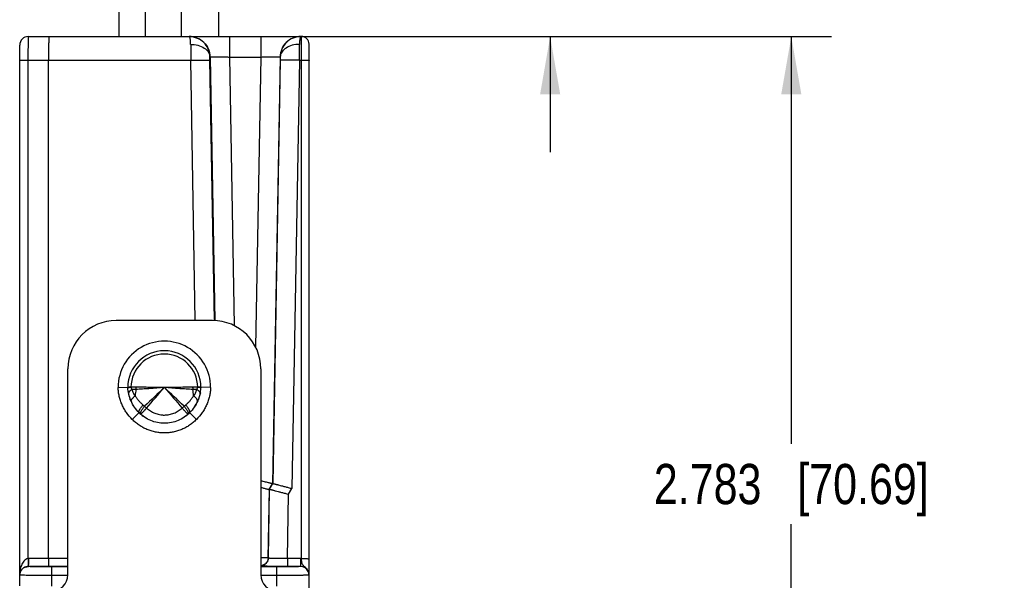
# Model space of a CAD drawing. Header units: inches. Extents: x 0 to 22, y 0 to 17.
# Tile 32 of 34: x 14.4 to 17.5, y 13.4 to 15.2. Entities that reach past the tile are written whole.
import ezdxf

# ---------------------------------------------------------------- set-up
doc = ezdxf.new("R2010")
doc.units = ezdxf.units.IN
doc.header["$LTSCALE"] = 1.21
doc.header["$MEASUREMENT"] = 0
doc.layers.get('0').update_dxf_attribs({"linetype": 'CONTINUOUS'})
doc.layers.add('DIMENSIONS', color=7, linetype='CONTINUOUS')
doc.layers.add('FEATURES', color=7, linetype='CONTINUOUS')
doc.styles.get("Standard").update_dxf_attribs({"font": 'txt', "width": 0.8})
doc.dimstyles.new('DIMSTYLE_1', dxfattribs={"dimtxt": 0.125, "dimasz": 0.18, "dimexe": 0.125, "dimexo": 0.0625, "dimgap": 0.0625, "dimtad": 0, "dimtih": 1, "dimtoh": 1, "dimzin": 4, "dimdsep": 46, "dimtxsty": 'STANDARD', "dimblk": '_FILLED', "dimblk1": '_FILLED', "dimblk2": '_FILLED', "dimcen": 0.09, "dimadec": 0, "dimazin": 0, "dimtp": 0.001, "dimtm": 0.001, "dimtfac": 1, "dimtofl": 0, "dimtmove": 0, "dimatfit": 3, "dimldrblk": '_FILLED', "dimfxl": 1, "dimtolj": 1, "dimtzin": 4, "dimarcsym": 0})

# ---------------------------------------------------------------- blocks, each defined once
blk = doc.blocks.new('_FILLED')
at = {"color": 0, "linetype": 'BYBLOCK'}
blk.add_solid([(0, 0), (-1, 0.174), (-1, -0.174)], dxfattribs=at)
blk = doc.blocks.new('*D8')
at = {"layer": 'DIMENSIONS', "color": 2, "linetype": 'CONTINUOUS'}
for p, q in [((16.0647, 15.2678), (16.0647, 15.695)), ((16.0647, 15.695), (16.1822, 15.695)), ((14.9842, 15.2678), (16.1897, 15.2678)), ((15.0042, 15.1358), (16.1897, 15.1358)), ((16.0647, 15.1358), (16.0647, 14.7758))]:
    blk.add_line(p, q, dxfattribs=at)
at = {"layer": 'DIMENSIONS', "color": 2, "linetype": 'CONTINUOUS', "xscale": 0.18, "yscale": 0.18, "zscale": 0.18}
for p, rotation in [((16.0647, 15.2678), 270), ((16.0647, 15.1358), 90)]:
    blk.add_blockref('_FILLED', p, dxfattribs=dict(at, rotation=rotation))
at = {"layer": 'DIMENSIONS', "color": 2, "linetype": 'CONTINUOUS', "insert": (16.2447, 15.7575), "char_height": 0.125, "width": 1.125, "attachment_point": 1, "line_spacing_factor": 0.9}
blk.add_mtext('.132{\\Ftxt.shx;\\W1.000000;\\H0.125000; }[3.35]', dxfattribs=at)
blk = doc.blocks.new('*D9')
at = {"layer": 'DIMENSIONS', "color": 2, "linetype": 'CONTINUOUS'}
for p, q in [((15.0042, 15.1358), (16.9397, 15.1358)), ((16.8147, 15.1358), (16.8147, 13.8694)), ((16.8147, 12.3529), (16.8147, 13.6194)), ((15.2772, 12.3529), (16.9397, 12.3529))]:
    blk.add_line(p, q, dxfattribs=at)
at = {"layer": 'DIMENSIONS', "color": 2, "linetype": 'CONTINUOUS', "xscale": 0.18, "yscale": 0.18, "zscale": 0.18}
for p, rotation in [((16.8147, 15.1358), 90), ((16.8147, 12.3529), 270)]:
    blk.add_blockref('_FILLED', p, dxfattribs=dict(at, rotation=rotation))
at = {"layer": 'DIMENSIONS', "color": 2, "linetype": 'CONTINUOUS', "insert": (16.8147, 13.8069), "char_height": 0.125, "width": 1.325, "attachment_point": 2, "line_spacing_factor": 0.9}
blk.add_mtext('2.783{\\Ftxt.shx;\\W1.000000;\\H0.125000; }[70.69]', dxfattribs=at)

msp = doc.modelspace()

# ---------------------------------------------------------------- linework, layer by layer
at = {"color": 7, "linetype": 'CONTINUOUS'}
for p, q in [((14.7232, 15.2402), (14.7232, 15.1358)), ((14.8059, 15.1358), (14.8059, 15.2402)), ((14.9169, 15.2402), (14.9169, 15.1358)), ((15.0342, 15.1358), (15.0342, 15.2402)), ((14.4415, 15.0622), (14.4417, 15.1358)), ((14.4417, 15.1358), (14.9417, 15.1358)), ((14.9421, 15.1358), (15.2894, 15.1358)), ((15.067, 15.1358), (15.067, 15.072)), ((15.1644, 15.1358), (15.1644, 15.072)), ((15.2898, 15.1358), (15.2911, 15.1358)), ((15.2911, 13.5125), (15.2911, 15.1358)), ((14.4147, 13.4276), (14.4147, 15.1088)), ((15.3147, 13.4611), (15.3147, 15.1122)), ((15.0065, 15.072), (15.0071, 15.072)), ((15.0066, 15.0622), (15.0065, 15.072)), ((15.0071, 15.072), (15.0214, 14.2523)), ((15.067, 15.072), (15.0816, 14.237)), ((15.067, 15.072), (15.1644, 15.072)), ((15.1644, 15.072), (15.1487, 14.1702)), ((15.2244, 15.072), (15.2013, 13.7454)), ((15.2244, 15.072), (15.225, 15.072)), ((15.225, 15.072), (15.2249, 15.0622)), ((14.4415, 13.5127), (14.4415, 15.0622)), ((14.4415, 15.0622), (14.9466, 15.0622)), ((14.5047, 13.5126), (14.5047, 15.0622)), ((14.9608, 14.2528), (14.9466, 15.0622)), ((15.0207, 14.2529), (15.0066, 15.0622)), ((15.2249, 15.0622), (15.2019, 13.7458)), ((15.2848, 15.0622), (15.2616, 13.7303)), ((15.2848, 15.0622), (15.2911, 15.0622)), ((14.7208, 14.0447), (14.7508, 14.0452)), ((14.7555, 14.045), (14.761, 14.0456)), ((14.761, 14.0459), (14.761, 14.0456)), ((14.7768, 14.0457), (14.761, 14.0456)), ((14.9685, 14.0456), (14.9527, 14.0457)), ((14.9685, 14.0456), (14.9685, 14.0459)), ((14.974, 14.0457), (14.9685, 14.0459)), ((14.9786, 14.0452), (14.974, 14.0457)), ((14.9774, 14.0445), (14.9786, 14.0441)), ((15.0086, 14.0447), (14.9786, 14.0452)), ((14.7862, 13.9663), (14.765, 13.9451)), ((14.7986, 13.9901), (14.8034, 13.9862)), ((14.8034, 13.9862), (14.8094, 13.9807)), ((14.92, 13.9807), (14.9261, 13.9862)), ((14.9261, 13.9862), (14.9309, 13.9901)), ((14.9645, 13.9451), (14.9433, 13.9663)), ((14.7913, 13.9615), (14.7909, 13.9621)), ((14.7914, 13.9616), (14.7913, 13.9615)), ((14.9381, 13.9616), (14.9372, 13.9623)), ((14.9385, 13.962), (14.9382, 13.9615)), ((15.191, 13.7275), (15.1872, 13.5147)), ((15.1878, 13.5141), (15.1916, 13.728)), ((15.191, 13.7275), (15.2013, 13.7454)), ((15.1916, 13.728), (15.191, 13.7275)), ((15.1916, 13.728), (15.2019, 13.7458)), ((15.2019, 13.7458), (15.2013, 13.7454)), ((15.2513, 13.7124), (15.2616, 13.7303)), ((15.2478, 13.5126), (15.2513, 13.7124)), ((14.4415, 13.5127), (14.4416, 13.4913)), ((14.5047, 13.5126), (14.442, 13.5127)), ((14.5047, 13.5126), (14.5045, 13.4881)), ((14.5647, 13.5126), (14.5047, 13.5126)), ((15.1872, 13.5147), (15.1648, 13.515)), ((15.1878, 13.5141), (15.1872, 13.5147)), ((15.2877, 13.5126), (15.2478, 13.5126)), ((15.2478, 13.5126), (15.2478, 13.4881)), ((15.2877, 13.5126), (15.2877, 13.488)), ((14.4417, 13.488), (14.4417, 13.4881)), ((14.5046, 13.4881), (14.4417, 13.4881)), ((14.5647, 13.4881), (14.5046, 13.4881)), ((14.5147, 13.4268), (14.5147, 13.4867)), ((14.5647, 13.4867), (14.5147, 13.4867)), ((15.2147, 13.4867), (15.1647, 13.4867)), ((15.2147, 13.4268), (15.2147, 13.4867)), ((15.2877, 13.4881), (15.2478, 13.4881)), ((14.4171, 13.4608), (14.4147, 13.461)), ((14.5647, 13.4602), (14.5147, 13.4602)), ((15.2147, 13.4602), (15.1647, 13.4602)), ((15.3147, 12.4531), (15.3147, 13.461))]:
    msp.add_line(p, q, dxfattribs=at)
for centre, radius, start, end in [((14.4417, 15.1088), 0.027, 90, 180), ((15.2911, 15.1122), 0.0236, 0, 90), ((32.9825, 15.1262), 18.0359, 180.04746, 180.20355), ((-0.3232, 15.1209), 15.6082, 359.78431, 359.96468), ((14.8647, 14.0448), 0.1439, 359.9465, 180.0535), ((14.8647, 14.0448), 0.1139, 0.1866, 179.8134), ((14.8647, 14.0448), 0.1038, 0.6031, 179.3969), ((14.7764, 13.6478), 0.3984, 92.2281, 93.0143), ((14.9404, 14.0105), 0.1665, 170.3196, 177.2244), ((14.7247, 14.0461), 0.0522, 351.5443, 359.5022), ((29.2652, -1.076), 20.8809, 133.60221, 133.83508), ((-10.3174, 35.715), 33.2225, 319.14083, 319.28684), ((4.8852, 3.5473), 14.4841, 46.11346, 46.4492), ((40.0467, 35.7148), 33.2222, 220.71316, 220.85917), ((15.0048, 14.0461), 0.0522, 180.4972, 188.4555), ((14.7891, 14.0105), 0.1665, 2.7756, 9.6805), ((14.8645, 14.0501), 0.1142, 348.7839, 349.4292), ((14.8685, 14.0494), 0.1102, 349.3796, 357.8157), ((14.8678, 14.0507), 0.1172, 192.8386, 202.3117), ((14.7669, 14.0022), 0.00523, 196.1171, 205.6616), ((14.8596, 14.0517), 0.1195, 330.3441, 332.7918), ((14.8607, 14.0512), 0.1182, 332.7932, 334.3259), ((14.9625, 14.0022), 0.00523, 334.3464, 343.9561), ((14.97, 14.026), 0.00605, 347.2003, 354.0701), ((14.871, 14.0524), 0.1208, 210.6746, 211.7168), ((14.8664, 14.0459), 0.113, 224.7499, 228.2711), ((14.863, 14.0459), 0.113, 311.7171, 315.2501), ((14.8574, 14.0531), 0.1221, 322.3945, 324.6947), ((14.8581, 14.0526), 0.1213, 324.6888, 330.3381), ((14.8677, 14.0473), 0.1148, 228.2696, 234.2928), ((14.8618, 14.0472), 0.1148, 306.6239, 311.719), ((14.4419, 13.4607), 0.052, 89.9913, 90.4914), ((15.2877, 13.4607), 0.052, 86.2735, 90.0003), ((15.2877, 13.4611), 0.027, 24.5934, 89.9863), ((15.2877, 13.461), 0.027, 22.5117, 89.9967)]:
    msp.add_arc(centre, radius, start, end, dxfattribs=at)
for points, knots in [([(14.5051, 15.1358), (14.505, 15.1358), (14.5051, 15.1357), (14.505, 15.1355), (14.505, 15.135), (14.505, 15.1344), (14.505, 15.1336), (14.505, 15.1322), (14.5049, 15.13), (14.5049, 15.127), (14.5049, 15.1233), (14.5049, 15.119), (14.5048, 15.1122), (14.5048, 15.1027), (14.5048, 15.0901), (14.5047, 15.0764), (14.5047, 15.067), (14.5047, 15.0622)], [0, 0, 0, 0, 0.001222, 0.004828, 0.010813, 0.019163, 0.029864, 0.042898, 0.075828, 0.117609, 0.167878, 0.226151, 0.291871, 0.443162, 0.615996, 0.804056, 1, 1, 1, 1]), ([(15.0065, 15.072), (15.0064, 15.0804), (15.0028, 15.0972), (14.9883, 15.1184), (14.9669, 15.1326), (14.95, 15.1358), (14.9417, 15.1358)], [0, 0, 0, 0, 0.250968, 0.50121, 0.750791, 1, 1, 1, 1]), ([(14.9465, 15.1113), (14.9465, 15.1148), (14.9463, 15.1197), (14.9456, 15.1257), (14.945, 15.1292), (14.9443, 15.1321), (14.9435, 15.1342), (14.9425, 15.1358), (14.9417, 15.1358)], [0, 0, 0, 0, 0.40652, 0.572741, 0.712255, 0.824113, 0.908263, 1, 1, 1, 1]), ([(14.9421, 15.1358), (14.9504, 15.1358), (14.9673, 15.1325), (14.9888, 15.1184), (15.0033, 15.0972), (15.0069, 15.0804), (15.0071, 15.072)], [0, 0, 0, 0, 0.250014, 0.499976, 0.749953, 1, 1, 1, 1]), ([(15.2894, 15.1358), (15.281, 15.1358), (15.2641, 15.1325), (15.2427, 15.1184), (15.2282, 15.0972), (15.2246, 15.0804), (15.2244, 15.072)], [0, 0, 0, 0, 0.250014, 0.499976, 0.749953, 1, 1, 1, 1]), ([(15.2898, 15.1358), (15.2814, 15.1358), (15.2646, 15.1326), (15.2432, 15.1184), (15.2287, 15.0972), (15.2251, 15.0804), (15.225, 15.072)], [0, 0, 0, 0, 0.249209, 0.49879, 0.749032, 1, 1, 1, 1]), ([(15.2874, 15.1326), (15.287, 15.1314), (15.2863, 15.1286), (15.2852, 15.1215), (15.285, 15.1156), (15.285, 15.1113)], [0, 0, 0, 0, 0.171716, 0.397717, 1, 1, 1, 1]), ([(15.2898, 15.1358), (15.2893, 15.1358), (15.2885, 15.1351), (15.2879, 15.1339), (15.2875, 15.133), (15.2874, 15.1326)], [0, 0, 0, 0, 0.35261, 0.634023, 1, 1, 1, 1]), ([(14.9465, 15.1113), (14.9541, 15.1113), (14.9688, 15.1095), (14.9882, 15.1014), (15.0003, 15.0903), (15.0054, 15.08), (15.0064, 15.0746), (15.0065, 15.072)], [0, 0, 0, 0, 0.291666, 0.560866, 0.794453, 0.899662, 1, 1, 1, 1]), ([(15.285, 15.1113), (15.2773, 15.1113), (15.2626, 15.1095), (15.2433, 15.1014), (15.2312, 15.0903), (15.2261, 15.08), (15.2251, 15.0746), (15.225, 15.072)], [0, 0, 0, 0, 0.291664, 0.560862, 0.794452, 0.899662, 1, 1, 1, 1]), ([(15.0071, 15.072), (15.0071, 15.0721), (15.0077, 15.0721), (15.0085, 15.0722), (15.0101, 15.0723), (15.0121, 15.0723), (15.0146, 15.0724), (15.019, 15.0724), (15.0255, 15.0725), (15.0344, 15.0724), (15.0446, 15.0723), (15.0556, 15.0722), (15.0632, 15.0721), (15.067, 15.072)], [0, 0, 0, 0, 0.006567, 0.022326, 0.047267, 0.081166, 0.123722, 0.174541, 0.298972, 0.449792, 0.62129, 0.807051, 1, 1, 1, 1]), ([(15.1644, 15.072), (15.1683, 15.0721), (15.1759, 15.0722), (15.1869, 15.0723), (15.197, 15.0724), (15.206, 15.0725), (15.2125, 15.0724), (15.2168, 15.0724), (15.2194, 15.0723), (15.2214, 15.0723), (15.2229, 15.0722), (15.2238, 15.0721), (15.2243, 15.0721), (15.2244, 15.072)], [0, 0, 0, 0, 0.192947, 0.378704, 0.550201, 0.701022, 0.825455, 0.876275, 0.918831, 0.95273, 0.977673, 0.993435, 1, 1, 1, 1]), ([(14.4147, 15.0617), (14.4147, 15.0617), (14.415, 15.0617), (14.4153, 15.0618), (14.416, 15.0618), (14.4168, 15.0619), (14.418, 15.0619), (14.4199, 15.062), (14.4228, 15.062), (14.4268, 15.0621), (14.4314, 15.0621), (14.4363, 15.0621), (14.4398, 15.0622), (14.4415, 15.0622)], [0, 0, 0, 0, 0.005127, 0.019608, 0.043417, 0.076397, 0.118317, 0.168706, 0.292762, 0.444029, 0.616885, 0.804963, 1, 1, 1, 1]), ([(14.9466, 15.0622), (14.9505, 15.0622), (14.9581, 15.0623), (14.9691, 15.0625), (14.9792, 15.0626), (14.9882, 15.0626), (14.9947, 15.0626), (14.999, 15.0625), (15.0016, 15.0625), (15.0036, 15.0624), (15.0051, 15.0624), (15.006, 15.0623), (15.0065, 15.0623), (15.0066, 15.0622)], [0, 0, 0, 0, 0.192776, 0.378654, 0.550062, 0.700783, 0.825238, 0.876057, 0.918653, 0.952607, 0.977576, 0.993396, 1, 1, 1, 1]), ([(15.2848, 15.0622), (15.281, 15.0622), (15.2734, 15.0623), (15.2624, 15.0625), (15.2523, 15.0626), (15.2433, 15.0626), (15.2368, 15.0626), (15.2324, 15.0625), (15.2299, 15.0625), (15.2279, 15.0624), (15.2264, 15.0624), (15.2255, 15.0623), (15.225, 15.0623), (15.2249, 15.0622)], [0, 0, 0, 0, 0.192776, 0.378654, 0.550062, 0.700783, 0.825238, 0.876057, 0.918653, 0.952607, 0.977576, 0.993396, 1, 1, 1, 1]), ([(15.2911, 15.0622), (15.2926, 15.0622), (15.2957, 15.0621), (15.3, 15.0621), (15.3041, 15.0621), (15.3076, 15.062), (15.3102, 15.062), (15.3119, 15.0619), (15.3129, 15.0619), (15.3136, 15.0619), (15.3142, 15.0618), (15.3145, 15.0618), (15.3147, 15.0618), (15.3147, 15.0617)], [0, 0, 0, 0, 0.194572, 0.38246, 0.555321, 0.706715, 0.830951, 0.881433, 0.923437, 0.956488, 0.98035, 0.994864, 1, 1, 1, 1]), ([(14.765, 13.9451), (14.7584, 13.9516), (14.7494, 13.9624), (14.7395, 13.9781), (14.7332, 13.9906), (14.7281, 14.0036), (14.7243, 14.017), (14.7218, 14.0308), (14.721, 14.0401), (14.7208, 14.0447)], [0, 0, 0, 0, 0.249713, 0.374718, 0.499747, 0.624775, 0.74984, 0.874978, 1, 1, 1, 1]), ([(14.7508, 14.0452), (14.7508, 14.0452), (14.7508, 14.0452), (14.7509, 14.0452), (14.7509, 14.0452), (14.7509, 14.0452), (14.7509, 14.0452), (14.7509, 14.0452), (14.7509, 14.0452), (14.751, 14.0452), (14.751, 14.0453), (14.7511, 14.0453), (14.7512, 14.0453), (14.7513, 14.0453), (14.7515, 14.0454), (14.7518, 14.0454), (14.752, 14.0454), (14.7524, 14.0455), (14.7527, 14.0455), (14.7531, 14.0455), (14.7537, 14.0456), (14.7545, 14.0456), (14.7551, 14.0457), (14.7555, 14.0457)], [0, 0, 0, 0, 0.000263, 0.001049, 0.002357, 0.004184, 0.006528, 0.009387, 0.01664, 0.025925, 0.037226, 0.050528, 0.065817, 0.102295, 0.146559, 0.198519, 0.258098, 0.325231, 0.399853, 0.481883, 0.571237, 0.771541, 1, 1, 1, 1]), ([(14.7862, 13.9663), (14.7758, 13.9767), (14.7584, 14.0015), (14.7514, 14.0308), (14.7508, 14.0452)], [0, 0, 0, 0, 0.499896, 1, 1, 1, 1]), ([(14.7509, 14.0441), (14.7509, 14.0441), (14.7509, 14.0441), (14.751, 14.0442), (14.7511, 14.0442), (14.7513, 14.0443), (14.7517, 14.0444), (14.7522, 14.0445), (14.7529, 14.0447), (14.7536, 14.0448), (14.7545, 14.0449), (14.7552, 14.045), (14.7555, 14.045)], [0, 0, 0, 0, 0.013698, 0.032818, 0.058224, 0.090251, 0.174641, 0.286417, 0.425436, 0.591147, 0.782896, 1, 1, 1, 1]), ([(14.7509, 14.044), (14.7509, 14.044), (14.7509, 14.044), (14.7509, 14.0441), (14.7509, 14.0441)], [0, 0, 0, 0, 0.737206, 1, 1, 1, 1]), ([(14.7642, 14.0386), (14.7633, 14.0381), (14.7615, 14.037), (14.7592, 14.0353), (14.7572, 14.0336), (14.7556, 14.0318), (14.7544, 14.03), (14.7537, 14.0282), (14.7533, 14.0264), (14.7534, 14.0252), (14.7536, 14.0247)], [0, 0, 0, 0, 0.167361, 0.323139, 0.465848, 0.595038, 0.71104, 0.815233, 0.910242, 1, 1, 1, 1]), ([(14.761, 14.0456), (14.761, 14.0453), (14.7611, 14.0446), (14.7614, 14.0435), (14.7617, 14.0426), (14.7622, 14.0417), (14.7626, 14.0408), (14.7633, 14.0398), (14.7638, 14.0391), (14.7642, 14.0386)], [0, 0, 0, 0, 0.139196, 0.275043, 0.405815, 0.53177, 0.653657, 0.771981, 1, 1, 1, 1]), ([(14.7763, 14.0385), (14.7742, 14.0383), (14.7702, 14.0382), (14.7661, 14.0384), (14.7642, 14.0386)], [0, 0, 0, 0, 0.512217, 1, 1, 1, 1]), ([(14.7642, 14.0386), (14.7646, 14.0367), (14.7655, 14.033), (14.7673, 14.0285), (14.769, 14.0252), (14.7702, 14.0232), (14.7713, 14.0216), (14.772, 14.0207), (14.7726, 14.02), (14.7732, 14.0193), (14.7737, 14.0189), (14.7741, 14.0185)], [0, 0, 0, 0, 0.255951, 0.506658, 0.630544, 0.753822, 0.815347, 0.876843, 0.907603, 0.93838, 1, 1, 1, 1]), ([(14.8647, 14.0448), (14.857, 14.0439), (14.8416, 14.0425), (14.8225, 14.0412), (14.8076, 14.0403), (14.7968, 14.0397), (14.7864, 14.0391), (14.7796, 14.0387), (14.7763, 14.0385)], [0, 0, 0, 0, 0.263527, 0.521627, 0.646937, 0.768889, 0.88682, 1, 1, 1, 1]), ([(14.8647, 14.0448), (14.857, 14.0446), (14.8417, 14.0445), (14.8227, 14.0447), (14.8078, 14.0451), (14.7972, 14.0453), (14.7869, 14.0456), (14.7801, 14.0457), (14.7768, 14.0457)], [0, 0, 0, 0, 0.264485, 0.523099, 0.648391, 0.770103, 0.887552, 1, 1, 1, 1]), ([(14.9527, 14.0457), (14.9494, 14.0457), (14.9426, 14.0456), (14.9323, 14.0453), (14.9216, 14.0451), (14.9068, 14.0447), (14.8878, 14.0445), (14.8725, 14.0446), (14.8647, 14.0448)], [0, 0, 0, 0, 0.112448, 0.229897, 0.351609, 0.476901, 0.735515, 1, 1, 1, 1]), ([(14.9532, 14.0385), (14.9499, 14.0387), (14.9431, 14.0391), (14.9326, 14.0397), (14.9218, 14.0403), (14.9069, 14.0412), (14.8878, 14.0425), (14.8725, 14.0439), (14.8647, 14.0448)], [0, 0, 0, 0, 0.11318, 0.231111, 0.353063, 0.478373, 0.736473, 1, 1, 1, 1]), ([(14.9766, 14.0278), (14.9749, 14.0192), (14.9676, 13.9965), (14.9537, 13.9767), (14.9433, 13.9663)], [0, 0, 0, 0, 0.374755, 1, 1, 1, 1]), ([(14.9653, 14.0386), (14.9634, 14.0384), (14.9593, 14.0382), (14.9553, 14.0383), (14.9532, 14.0385)], [0, 0, 0, 0, 0.487782, 1, 1, 1, 1]), ([(14.9554, 14.0185), (14.9557, 14.0189), (14.9564, 14.0195), (14.9577, 14.0209), (14.959, 14.0228), (14.9605, 14.0252), (14.9618, 14.0277), (14.9629, 14.0303), (14.9642, 14.0339), (14.9649, 14.0367), (14.9653, 14.0386)], [0, 0, 0, 0, 0.061618, 0.123139, 0.246109, 0.36938, 0.493257, 0.618074, 0.744069, 1, 1, 1, 1]), ([(15.0086, 14.0447), (15.0085, 14.0401), (15.0077, 14.0308), (15.0052, 14.0171), (15.0013, 14.0036), (14.9962, 13.9906), (14.99, 13.9782), (14.9801, 13.9624), (14.9711, 13.9516), (14.9645, 13.9451)], [0, 0, 0, 0, 0.125006, 0.25007, 0.375095, 0.500131, 0.62516, 0.750188, 1, 1, 1, 1]), ([(14.9653, 14.0386), (14.9657, 14.0391), (14.9662, 14.0398), (14.9669, 14.0408), (14.9673, 14.0417), (14.9677, 14.0426), (14.9682, 14.0439), (14.9684, 14.0449), (14.9685, 14.0456)], [0, 0, 0, 0, 0.228088, 0.346425, 0.468345, 0.594361, 0.725198, 1, 1, 1, 1]), ([(14.976, 14.0254), (14.9761, 14.0259), (14.9761, 14.0271), (14.9756, 14.0287), (14.9747, 14.0305), (14.9735, 14.0322), (14.9719, 14.0339), (14.97, 14.0355), (14.9678, 14.0371), (14.9662, 14.0381), (14.9653, 14.0386)], [0, 0, 0, 0, 0.089862, 0.186135, 0.291896, 0.4091, 0.538712, 0.680881, 0.835102, 1, 1, 1, 1]), ([(14.9685, 14.0456), (14.9695, 14.0455), (14.9713, 14.0454), (14.9738, 14.0451), (14.9756, 14.0448), (14.9767, 14.0446), (14.9772, 14.0445), (14.9774, 14.0445)], [0, 0, 0, 0, 0.330187, 0.610883, 0.835467, 0.925439, 1, 1, 1, 1]), ([(14.7619, 14.0008), (14.7618, 14.0011), (14.7617, 14.0017), (14.7616, 14.003), (14.7619, 14.0043), (14.7623, 14.0057), (14.763, 14.0072), (14.7642, 14.0092), (14.7661, 14.0116), (14.7684, 14.0139), (14.7711, 14.0163), (14.773, 14.0178), (14.7741, 14.0185)], [0, 0, 0, 0, 0.039593, 0.080899, 0.170946, 0.220773, 0.274124, 0.391852, 0.524506, 0.671305, 0.830697, 1, 1, 1, 1]), ([(14.7741, 14.0185), (14.7757, 14.0159), (14.7791, 14.0108), (14.7849, 14.0034), (14.7914, 13.9965), (14.7961, 13.9921), (14.7986, 13.9901)], [0, 0, 0, 0, 0.242994, 0.491036, 0.74361, 1, 1, 1, 1]), ([(14.9309, 13.9901), (14.9333, 13.9921), (14.9381, 13.9965), (14.9446, 14.0034), (14.9504, 14.0108), (14.9538, 14.0159), (14.9554, 14.0185)], [0, 0, 0, 0, 0.256354, 0.508928, 0.756997, 1, 1, 1, 1]), ([(14.9676, 14.0008), (14.9677, 14.0011), (14.9678, 14.0017), (14.9678, 14.003), (14.9676, 14.0043), (14.9671, 14.0057), (14.9665, 14.0072), (14.9653, 14.0092), (14.9634, 14.0116), (14.9611, 14.0139), (14.9584, 14.0163), (14.9564, 14.0178), (14.9554, 14.0185)], [0, 0, 0, 0, 0.039597, 0.080911, 0.170979, 0.220816, 0.274175, 0.391914, 0.524568, 0.671356, 0.830726, 1, 1, 1, 1]), ([(14.7862, 13.9663), (14.786, 13.9665), (14.7857, 13.9669), (14.7855, 13.9677), (14.7854, 13.9687), (14.7855, 13.9697), (14.7858, 13.9709), (14.7862, 13.9723), (14.7869, 13.9737), (14.7876, 13.9753), (14.7885, 13.977), (14.79, 13.9793), (14.7922, 13.9825), (14.7952, 13.9863), (14.7974, 13.9888), (14.7986, 13.9901)], [0, 0, 0, 0, 0.026262, 0.054951, 0.087823, 0.125991, 0.170033, 0.220177, 0.276455, 0.338685, 0.406541, 0.479649, 0.639791, 0.815047, 1, 1, 1, 1]), ([(14.9433, 13.9663), (14.9381, 13.9612), (14.9267, 13.9517), (14.9012, 13.9377), (14.8647, 13.9302), (14.8283, 13.9377), (14.8027, 13.9517), (14.7914, 13.9612), (14.7862, 13.9663)], [0, 0, 0, 0, 0.125422, 0.250581, 0.5, 0.749419, 0.874578, 1, 1, 1, 1]), ([(14.7909, 13.9621), (14.7906, 13.9625), (14.7905, 13.9634), (14.7906, 13.9646), (14.7908, 13.9657), (14.7911, 13.9669), (14.7916, 13.9683), (14.7923, 13.9698), (14.7934, 13.972), (14.795, 13.9749), (14.7975, 13.9786), (14.8003, 13.9824), (14.8023, 13.9849), (14.8034, 13.9862)], [0, 0, 0, 0, 0.054775, 0.089576, 0.130038, 0.176335, 0.228473, 0.286321, 0.349585, 0.490926, 0.64925, 0.820641, 1, 1, 1, 1]), ([(14.8094, 13.9807), (14.8084, 13.9795), (14.8067, 13.9777), (14.8045, 13.9753), (14.8025, 13.9731), (14.8005, 13.9709), (14.7986, 13.9689), (14.7974, 13.9676), (14.7962, 13.9663), (14.7952, 13.9652), (14.7942, 13.9643), (14.7934, 13.9634), (14.7927, 13.9627), (14.7922, 13.9622), (14.7917, 13.9619), (14.7915, 13.9617), (14.7914, 13.9616)], [0, 0, 0, 0, 0.18914, 0.280755, 0.369323, 0.534743, 0.61048, 0.68085, 0.74537, 0.803565, 0.854971, 0.899244, 0.936108, 0.96531, 0.986663, 1, 1, 1, 1]), ([(14.8094, 13.9807), (14.8113, 13.979), (14.8152, 13.9758), (14.8215, 13.9715), (14.8281, 13.9677), (14.835, 13.9646), (14.8422, 13.9621), (14.8496, 13.9603), (14.8559, 13.9594), (14.8609, 13.959), (14.866, 13.9589), (14.8723, 13.9592), (14.8799, 13.9603), (14.8873, 13.9621), (14.8945, 13.9646), (14.9014, 13.9677), (14.908, 13.9715), (14.9143, 13.9758), (14.9182, 13.979), (14.92, 13.9807)], [0, 0, 0, 0, 0.062471, 0.124948, 0.187433, 0.249928, 0.312431, 0.374947, 0.437475, 0.468748, 0.500023, 0.562556, 0.625077, 0.687589, 0.750087, 0.812578, 0.875059, 0.937532, 1, 1, 1, 1]), ([(14.9372, 13.9623), (14.937, 13.9625), (14.9366, 13.9628), (14.9358, 13.9637), (14.9345, 13.965), (14.9327, 13.9669), (14.9306, 13.9692), (14.9282, 13.9718), (14.9256, 13.9746), (14.9228, 13.9776), (14.921, 13.9797), (14.92, 13.9807)], [0, 0, 0, 0, 0.027841, 0.0615, 0.145588, 0.250654, 0.374379, 0.514214, 0.667333, 0.830604, 1, 1, 1, 1]), ([(14.9261, 13.9862), (14.9272, 13.9849), (14.9292, 13.9824), (14.9321, 13.9785), (14.9345, 13.9748), (14.9362, 13.9718), (14.9373, 13.9696), (14.9379, 13.9682), (14.9384, 13.9668), (14.9387, 13.9655), (14.9389, 13.9644), (14.939, 13.9635), (14.9389, 13.9626), (14.9387, 13.9622), (14.9385, 13.962)], [0, 0, 0, 0, 0.180374, 0.352596, 0.511456, 0.652952, 0.716132, 0.77378, 0.825605, 0.87149, 0.911459, 0.94572, 0.974858, 1, 1, 1, 1]), ([(14.9433, 13.9663), (14.9434, 13.9665), (14.9437, 13.9669), (14.944, 13.9677), (14.944, 13.9686), (14.9439, 13.9697), (14.9437, 13.9709), (14.9432, 13.9722), (14.9426, 13.9737), (14.9418, 13.9752), (14.9409, 13.9769), (14.9394, 13.9793), (14.9373, 13.9824), (14.9343, 13.9862), (14.932, 13.9888), (14.9309, 13.9901)], [0, 0, 0, 0, 0.02562, 0.053774, 0.086259, 0.124188, 0.168107, 0.218209, 0.274502, 0.336799, 0.404772, 0.478045, 0.638635, 0.814446, 1, 1, 1, 1]), ([(14.9645, 13.9451), (14.9612, 13.9418), (14.9544, 13.9356), (14.9433, 13.9272), (14.9334, 13.9212), (14.9251, 13.917), (14.9167, 13.9132), (14.9058, 13.9092), (14.8924, 13.9058), (14.8786, 13.9037), (14.8647, 13.903), (14.8532, 13.9036), (14.844, 13.9047), (14.8349, 13.9063), (14.8237, 13.9092), (14.8106, 13.914), (14.7981, 13.92), (14.7862, 13.9272), (14.7751, 13.9356), (14.7683, 13.9418), (14.765, 13.9451)], [0, 0, 0, 0, 0.062466, 0.124974, 0.187466, 0.218719, 0.249976, 0.31248, 0.374985, 0.437483, 0.499981, 0.562481, 0.59374, 0.624999, 0.6875, 0.750001, 0.812494, 0.874998, 0.937524, 1, 1, 1, 1]), ([(14.9382, 13.9615), (14.9382, 13.9615), (14.9382, 13.9615), (14.9382, 13.9615), (14.9382, 13.9615), (14.9382, 13.9616), (14.9381, 13.9616), (14.9381, 13.9616), (14.9381, 13.9616)], [0, 0, 0, 0, 0.020164, 0.069608, 0.149258, 0.259175, 0.569543, 1, 1, 1, 1]), ([(15.2013, 13.7454), (15.2012, 13.7453), (15.2009, 13.7454), (15.2004, 13.7454), (15.1995, 13.7456), (15.1984, 13.7459), (15.1969, 13.7462), (15.1944, 13.7468), (15.1906, 13.7478), (15.1853, 13.7491), (15.1791, 13.7507), (15.1722, 13.7525), (15.1674, 13.7538), (15.1649, 13.7545)], [0, 0, 0, 0, 0.006261, 0.021051, 0.044385, 0.076168, 0.116215, 0.164232, 0.282958, 0.429501, 0.600432, 0.791955, 1, 1, 1, 1]), ([(15.165, 13.7339), (15.1668, 13.7334), (15.1704, 13.7325), (15.1754, 13.7312), (15.1798, 13.73), (15.1835, 13.7291), (15.1865, 13.7284), (15.1885, 13.7279), (15.1897, 13.7277), (15.1903, 13.7276), (15.1907, 13.7275), (15.1909, 13.7275), (15.191, 13.7275)], [0, 0, 0, 0, 0.214677, 0.408838, 0.579549, 0.724094, 0.840091, 0.925605, 0.956404, 0.979087, 0.993594, 1, 1, 1, 1]), ([(15.1916, 13.728), (15.1916, 13.728), (15.1918, 13.728), (15.192, 13.728), (15.1924, 13.7279), (15.1933, 13.7277), (15.1947, 13.7274), (15.1967, 13.727), (15.1993, 13.7263), (15.2024, 13.7256), (15.2059, 13.7247), (15.2115, 13.7232), (15.2192, 13.7212), (15.2292, 13.7185), (15.2401, 13.7155), (15.2475, 13.7135), (15.2513, 13.7124)], [0, 0, 0, 0, 0.002035, 0.006421, 0.013202, 0.022369, 0.047784, 0.082401, 0.125777, 0.177445, 0.236826, 0.303267, 0.454561, 0.625314, 0.809371, 1, 1, 1, 1]), ([(15.2019, 13.7458), (15.2019, 13.7459), (15.2021, 13.7458), (15.2023, 13.7458), (15.2027, 13.7458), (15.2036, 13.7456), (15.205, 13.7453), (15.207, 13.7448), (15.2096, 13.7442), (15.2127, 13.7434), (15.2163, 13.7425), (15.2218, 13.7411), (15.2295, 13.7391), (15.2396, 13.7364), (15.2504, 13.7334), (15.2578, 13.7314), (15.2616, 13.7303)], [0, 0, 0, 0, 0.002035, 0.006421, 0.013202, 0.022369, 0.047784, 0.082401, 0.125777, 0.177445, 0.236826, 0.303267, 0.454561, 0.625314, 0.809371, 1, 1, 1, 1]), ([(14.4415, 13.5127), (14.4387, 13.5126), (14.4333, 13.5108), (14.4273, 13.5053), (14.4229, 13.4987), (14.4187, 13.4894), (14.4155, 13.4771), (14.4147, 13.467), (14.4147, 13.462)], [0, 0, 0, 0, 0.133967, 0.26323, 0.388947, 0.51271, 0.757065, 1, 1, 1, 1]), ([(14.442, 13.5127), (14.442, 13.5085), (14.442, 13.5014), (14.4419, 13.4943), (14.4416, 13.4913)], [0, 0, 0, 0, 0.57976, 1, 1, 1, 1]), ([(15.1872, 13.5147), (15.1872, 13.5117), (15.186, 13.5057), (15.181, 13.4979), (15.1737, 13.4923), (15.1678, 13.4906), (15.1648, 13.4903)], [0, 0, 0, 0, 0.249897, 0.499893, 0.749765, 1, 1, 1, 1]), ([(15.1878, 13.5141), (15.1878, 13.511), (15.1865, 13.5049), (15.1815, 13.497), (15.1739, 13.4915), (15.1678, 13.4899), (15.1648, 13.4896)], [0, 0, 0, 0, 0.249913, 0.499905, 0.749801, 1, 1, 1, 1]), ([(15.2478, 13.5126), (15.2439, 13.5126), (15.2364, 13.5126), (15.2254, 13.5126), (15.2152, 13.5127), (15.2063, 13.5129), (15.1997, 13.5131), (15.1954, 13.5132), (15.1928, 13.5134), (15.1908, 13.5135), (15.1893, 13.5137), (15.1884, 13.5139), (15.1879, 13.514), (15.1878, 13.5141)], [0, 0, 0, 0, 0.19279, 0.378391, 0.549801, 0.700521, 0.824866, 0.875646, 0.918189, 0.952097, 0.977092, 0.993002, 1, 1, 1, 1]), ([(15.2911, 13.5125), (15.2926, 13.5125), (15.2957, 13.5125), (15.3, 13.5125), (15.3041, 13.5125), (15.3076, 13.5124), (15.3102, 13.5124), (15.3119, 13.5123), (15.3129, 13.5123), (15.3136, 13.5122), (15.3142, 13.5122), (15.3145, 13.5122), (15.3147, 13.5122), (15.3147, 13.5121)], [0, 0, 0, 0, 0.194572, 0.38246, 0.555321, 0.706714, 0.830951, 0.881433, 0.923437, 0.956487, 0.980349, 0.994864, 1, 1, 1, 1]), ([(15.3147, 13.4611), (15.3147, 13.4637), (15.314, 13.4689), (15.3109, 13.4762), (15.3062, 13.4822), (15.3008, 13.487), (15.2965, 13.4907), (15.2942, 13.4944), (15.2927, 13.4987), (15.2917, 13.5048), (15.2913, 13.5099), (15.2911, 13.5125)], [0, 0, 0, 0, 0.133866, 0.266875, 0.397467, 0.521635, 0.633211, 0.68599, 0.740959, 0.863809, 1, 1, 1, 1]), ([(14.4417, 13.4881), (14.439, 13.4881), (14.4341, 13.4874), (14.4263, 13.484), (14.4198, 13.4781), (14.4156, 13.4701), (14.4147, 13.4646), (14.4147, 13.462)], [0, 0, 0, 0, 0.195108, 0.356173, 0.605466, 0.810751, 1, 1, 1, 1]), ([(14.4147, 13.461), (14.4147, 13.4645), (14.4161, 13.4716), (14.4222, 13.4806), (14.4311, 13.4866), (14.4382, 13.488), (14.4417, 13.488)], [0, 0, 0, 0, 0.249982, 0.499975, 0.749982, 1, 1, 1, 1]), ([(14.4416, 13.4913), (14.4416, 13.4908), (14.4416, 13.49), (14.4419, 13.4891), (14.4419, 13.4884), (14.4417, 13.4882), (14.4417, 13.4881)], [0, 0, 0, 0, 0.415291, 0.725409, 0.918851, 1, 1, 1, 1]), ([(14.5147, 13.4867), (14.51, 13.4867), (14.5007, 13.4867), (14.4872, 13.4868), (14.4747, 13.4869), (14.4652, 13.4871), (14.4585, 13.4872), (14.4542, 13.4873), (14.4506, 13.4874), (14.4475, 13.4875), (14.4451, 13.4876), (14.4435, 13.4877), (14.4426, 13.4878), (14.4421, 13.4879), (14.4419, 13.4879), (14.4417, 13.488), (14.4417, 13.488)], [0, 0, 0, 0, 0.19497, 0.382495, 0.555293, 0.706757, 0.772627, 0.831044, 0.881468, 0.92341, 0.956469, 0.980341, 0.988755, 0.99481, 0.998517, 1, 1, 1, 1]), ([(15.2478, 13.4881), (15.2383, 13.4881), (15.2204, 13.4881), (15.1962, 13.4884), (15.1793, 13.4886), (15.1695, 13.489), (15.166, 13.4892), (15.1646, 13.4893)], [0, 0, 0, 0, 0.342093, 0.64477, 0.87286, 0.950255, 1, 1, 1, 1]), ([(15.2877, 13.488), (15.2877, 13.488), (15.2876, 13.4879), (15.2873, 13.4879), (15.2869, 13.4878), (15.286, 13.4877), (15.2844, 13.4876), (15.282, 13.4875), (15.2789, 13.4874), (15.2752, 13.4873), (15.271, 13.4872), (15.2643, 13.4871), (15.2548, 13.4869), (15.2423, 13.4868), (15.2288, 13.4867), (15.2195, 13.4867), (15.2147, 13.4867)], [0, 0, 0, 0, 0.001483, 0.00519, 0.011245, 0.019659, 0.043531, 0.07659, 0.118532, 0.168956, 0.227373, 0.293243, 0.444707, 0.617505, 0.80503, 1, 1, 1, 1]), ([(14.5147, 13.4602), (14.5037, 13.4602), (14.4828, 13.4602), (14.4545, 13.4603), (14.433, 13.4605), (14.4213, 13.4607), (14.4171, 13.4608)], [0, 0, 0, 0, 0.339862, 0.641218, 0.869894, 1, 1, 1, 1]), ([(15.3147, 13.461), (15.3147, 13.461), (15.3145, 13.461), (15.3142, 13.4609), (15.3136, 13.4609), (15.3127, 13.4608), (15.3117, 13.4608), (15.3098, 13.4607), (15.3068, 13.4607), (15.3027, 13.4606), (15.2976, 13.4606), (15.2918, 13.4605), (15.2852, 13.4604), (15.278, 13.4604), (15.2672, 13.4603), (15.2525, 13.4603), (15.234, 13.4602), (15.2212, 13.4602), (15.2147, 13.4602)], [0, 0, 0, 0, 0.001272, 0.004904, 0.010918, 0.019308, 0.030061, 0.043154, 0.076205, 0.118153, 0.168598, 0.227042, 0.292943, 0.365648, 0.444476, 0.617349, 0.804952, 1, 1, 1, 1])]:
    msp.add_open_spline(points, degree=3, knots=knots, dxfattribs=at)
for points in [[(14.9786, 14.0441), (14.9786, 14.044), (14.9786, 14.044), (14.9786, 14.044)], [(15.3147, 13.4611), (15.3147, 13.4649), (15.3139, 13.4688), (15.3123, 13.4723)], [(15.3147, 13.461), (15.3147, 13.4645), (15.314, 13.4681), (15.3127, 13.4713)]]:
    msp.add_open_spline(points, degree=3, dxfattribs=at)
at = {"layer": 'FEATURES', "color": 7, "linetype": 'CONTINUOUS'}
for p, q in [((15.0147, 14.2528), (14.7147, 14.2528)), ((14.5647, 13.4618), (14.5647, 14.1028)), ((15.1647, 14.1028), (15.1647, 13.4618))]:
    msp.add_line(p, q, dxfattribs=at)
for centre, radius, start, end in [((14.7147, 14.1028), 0.15, 90, 180), ((15.0147, 14.1028), 0.15, 0, 90), ((14.5147, 13.4618), 0.05, 270, 360), ((15.2147, 13.4618), 0.05, 180, 270)]:
    msp.add_arc(centre, radius, start, end, dxfattribs=at)

# ---------------------------------------------------------------- dimensions: what is measured, and where the dimension line sits
at = {"layer": 'DIMENSIONS', "color": 2, "linetype": 'CONTINUOUS'}
for base, p1, p2, picture, middle in [((16.0647, 15.1358), (14.9217, 15.2678), (14.9417, 15.1358), '*D8', (16.8072, 15.695)), ((16.8147, 12.3529), (14.9417, 15.1358), (15.2147, 12.3529), '*D9', (16.8147, 13.7444))]:
    dim = msp.add_linear_dim(base=base, p1=p1, p2=p2, angle=270, dimstyle='DIMSTYLE_1', dxfattribs=at)
    dim.commit()
    dim.dimension.update_dxf_attribs({"geometry": picture, "text_midpoint": middle, "dimtype": 160})

doc.saveas('drawing.dxf')
